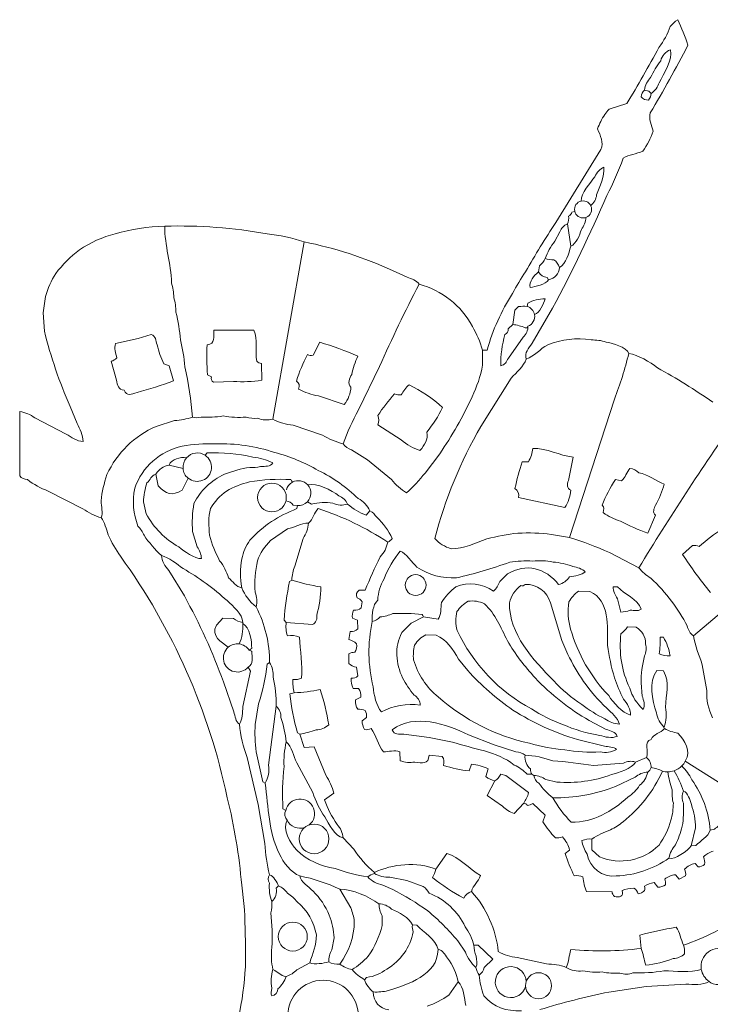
# Model space of a CAD drawing. Header units: inches. Extents: x 37.2 to 70.6, y 17.4 to 61.6.
# Tile 2 of 3: x 37.4 to 57.5, y 33 to 61.6. Entities that reach past the tile are written whole.
import ezdxf

# ---------------------------------------------------------------- set-up
doc = ezdxf.new("R2010")
doc.units = ezdxf.units.IN
doc.header["$MEASUREMENT"] = 0
doc.layers.add('20_EXACT_CIRCLES', color=7, linetype='CONTINUOUS', lineweight=18)
doc.layers.add('30_SHARED_EDGES', color=7, linetype='CONTINUOUS', lineweight=18)

msp = doc.modelspace()

# ---------------------------------------------------------------- linework, layer by layer
at = {"layer": '20_EXACT_CIRCLES'}
for centre, radius in [((53.795, 56.129), 0.248), ((44.741, 47.748), 0.418), ((48.924, 45.202), 0.303), ((45.968, 37.817), 0.432), ((45.348, 34.977), 0.422), ((52.501, 33.549), 0.378), ((46.228, 32.684), 1.023)]:
    msp.add_circle(centre, radius, dxfattribs=at)
at = {"layer": '30_SHARED_EDGES'}
for p, q in [((55.58, 59.601), (55.707, 59.568)), ((55.707, 59.568), (55.775, 59.503)), ((54.558, 59.041), (55.069, 59.205)), ((53.006, 55.748), (54.311, 57.872)), ((53.47, 56.043), (53.556, 56.067)), ((53.34, 55.704), (53.438, 55.055)), ((52.975, 55.202), (53.124, 55.473)), ((44.769, 50.023), (45.678, 55.185)), ((52.496, 54.308), (52.528, 54.488)), ((48.679, 54.155), (48.252, 54.352)), ((52.749, 54.146), (52.788, 54.081)), ((38.15, 53.599), (38.082, 53.121)), ((51.814, 53.193), (51.917, 53.302)), ((52.186, 53.399), (52.164, 53.308)), ((38.082, 53.121), (38.117, 52.587)), ((51.749, 52.782), (51.814, 53.193)), ((52.91, 53.252), (52.318, 52.234)), ((51.749, 52.782), (51.619, 52.651)), ((52.166, 52.685), (52.187, 52.731)), ((44.217, 52.62), (43.048, 52.62)), ((51.625, 51.798), (52.052, 52.415)), ((52.112, 52.685), (52.166, 52.685)), ((46.132, 52.263), (45.938, 51.885)), ((50.873, 52.036), (50.871, 51.596)), ((50.873, 52.036), (51.003, 52.036)), ((40.061, 51.711), (40.217, 51.166)), ((41.749, 51.581), (41.595, 51.635)), ((41.879, 51.14), (41.749, 51.581)), ((44.444, 51.159), (44.438, 51.646)), ((47.874, 51.557), (47.26, 50.295)), ((42.866, 51.321), (42.983, 51.256)), ((43.036, 51.102), (43.619, 51.127)), ((50.819, 49.818), (51.703, 51.224)), ((46.096, 50.702), (46.847, 50.452)), ((54.709, 50.612), (53.405, 46.581)), ((37.402, 50.25), (37.399, 48.382)), ((38.867, 50.4), (39.068, 49.899)), ((38.747, 49.593), (37.838, 50.062)), ((41.373, 49.818), (41.908, 49.986)), ((45.357, 49.856), (46.208, 49.561)), ((47.821, 49.86), (48.499, 49.422)), ((42.854, 49.049), (42.795, 48.976)), ((47.519, 48.843), (47.059, 49.138)), ((49.624, 49.022), (49.197, 48.461)), ((42.156, 48.596), (41.749, 48.691)), ((48.222, 48.273), (47.519, 48.843)), ((52.204, 48.789), (52.022, 48.789)), ((53.37, 48.246), (53.503, 48.919)), ((41.36, 48.432), (41.434, 48.087)), ((42.129, 47.962), (42.304, 48.312)), ((54.918, 48.237), (54.743, 48.269)), ((38.227, 47.937), (39.239, 47.416)), ((41.003, 47.62), (41.076, 47.277)), ((45.889, 47.555), (45.772, 47.622)), ((51.918, 47.75), (53.262, 47.458)), ((45.485, 47.513), (45.361, 47.523)), ((45.467, 47.425), (45.485, 47.513)), ((47.593, 47.36), (47.487, 47.23)), ((55.678, 46.711), (55.899, 47.23)), ((42.566, 46.316), (42.433, 46.755)), ((45.191, 46.838), (44.7, 46.495)), ((45.652, 46.558), (45.41, 45.755)), ((53.405, 46.581), (52.876, 46.676)), ((55.418, 45.704), (54.562, 46.15)), ((56.977, 46.351), (56.688, 46.094)), ((59.764, 46.072), (57.009, 43.724)), ((41.739, 45.629), (42.191, 44.885)), ((45.321, 45.347), (45.256, 45.307)), ((51.371, 45.306), (51.592, 45.527)), ((47.457, 45.055), (47.275, 45.055)), ((53.997, 45.017), (53.665, 45.023)), ((54.801, 45.152), (54.671, 45.153)), ((47.366, 44.717), (47.334, 44.542)), ((53.181, 43.591), (52.844, 44.683)), ((54.794, 44.806), (54.899, 44.415)), ((43.124, 44.039), (43.313, 44.243)), ((43.313, 44.243), (43.619, 44.234)), ((43.892, 44.114), (43.892, 44.081)), ((45.093, 44.18), (45.158, 44.114)), ((45.921, 44.057), (45.158, 44.114)), ((47.087, 44.243), (47.23, 44.179)), ((47.23, 44.179), (47.236, 43.925)), ((49.152, 44.276), (48.79, 44.092)), ((49.152, 44.276), (49.581, 44.211)), ((47.022, 43.854), (46.977, 43.614)), ((48.79, 44.092), (48.519, 43.818)), ((55.343, 43.973), (55.093, 43.984)), ((49.521, 43.749), (49.217, 43.756)), ((53.349, 43.187), (53.181, 43.591)), ((56.132, 43.684), (56.035, 43.691)), ((46.983, 43.204), (46.977, 42.925)), ((50.438, 42.716), (50.173, 43.049)), ((44.119, 42.702), (43.894, 41.665)), ((44.047, 42.816), (44.119, 42.702)), ((44.606, 42.905), (44.671, 42.945)), ((47.204, 42.815), (47.236, 42.562)), ((56.132, 42.704), (55.938, 42.717)), ((57.395, 42.133), (57.263, 42.886)), ((43.329, 42.383), (43.63, 41.514)), ((47.106, 42.198), (47.262, 42.198)), ((55.519, 41.975), (55.483, 42.356)), ((45.261, 42.036), (45.386, 42.068)), ((47.327, 41.938), (47.171, 41.86)), ((44.252, 41.15), (44.353, 41.752)), ((44.644, 39.964), (44.866, 41.679)), ((47.496, 41.354), (47.366, 41.25)), ((54.469, 41.003), (53.976, 41.263)), ((45.548, 40.867), (45.483, 40.907)), ((45.678, 40.477), (45.548, 40.867)), ((49.315, 40.766), (48.583, 40.865)), ((49.991, 40.637), (49.315, 40.766)), ((50.465, 40.843), (51.212, 40.551)), ((54.42, 40.512), (53.629, 40.709)), ((45.97, 40.497), (45.678, 40.477)), ((46.31, 39.668), (45.97, 40.497)), ((51.212, 40.551), (51.843, 40.351)), ((44.344, 38.818), (44.019, 40.185)), ((44.477, 39.478), (44.285, 40.354)), ((48.464, 40.347), (48.47, 40.094)), ((49.314, 40.25), (49.697, 40.217)), ((55.645, 40.185), (55.321, 40.055)), ((45.461, 40.032), (45.926, 39.17)), ((50.483, 39.795), (50.548, 39.99)), ((51.035, 39.854), (50.97, 39.633)), ((54.104, 39.958), (54.975, 40.024)), ((56.771, 40.078), (57.922, 39.356)), ((51.551, 39.666), (51.401, 39.698)), ((52.204, 39.168), (51.551, 39.666)), ((52.301, 39.698), (52.171, 39.698)), ((52.366, 39.666), (52.301, 39.698)), ((52.712, 39.543), (53.032, 39.472)), ((55.311, 39.61), (54.744, 39.347)), ((44.542, 39.438), (44.477, 39.478)), ((51.006, 39.081), (51.23, 39.503)), ((46.269, 38.951), (46.541, 39.146)), ((51.454, 38.772), (51.006, 39.081)), ((44.538, 37.684), (44.344, 38.818)), ((45.144, 38.648), (45.061, 38.696)), ((52.074, 38.854), (51.792, 38.562)), ((52.691, 38.509), (52.334, 38.853)), ((52.628, 38.315), (52.691, 38.509)), ((56.944, 37.62), (57.071, 38.143)), ((47.12, 37.523), (46.814, 37.847)), ((54.054, 37.502), (54.054, 37.815)), ((56.944, 37.62), (57.074, 37.623)), ((49.834, 37.393), (49.509, 36.938)), ((53.275, 37.39), (53.405, 37.494)), ((54.27, 37.301), (54.054, 37.502)), ((57.142, 37.003), (57.057, 37.101)), ((47.723, 36.841), (47.723, 36.808)), ((48.17, 36.708), (48.669, 36.609)), ((56.589, 36.646), (56.485, 36.776)), ((56.778, 36.743), (56.589, 36.646)), ((44.931, 36.451), (44.866, 36.386)), ((47.969, 36.475), (48.257, 36.346)), ((48.669, 36.609), (49.146, 36.436)), ((55.971, 36.419), (55.867, 36.549)), ((46.717, 36.354), (47.035, 35.813)), ((54.639, 36.284), (53.892, 36.291)), ((47.945, 35.581), (47.949, 35.301)), ((48.827, 35.315), (48.957, 35.314)), ((46.553, 34.941), (46.484, 34.594)), ((55.451, 35.02), (55.483, 34.633)), ((50.147, 34.851), (50.371, 34.529)), ((50.743, 34.73), (50.613, 34.73)), ((51.165, 34.321), (50.743, 34.73)), ((51.88, 34.37), (52.731, 34.181)), ((45.468, 34.009), (45.84, 34.211)), ((50.919, 34.074), (51.165, 34.321)), ((47.497, 33.789), (47.431, 33.724)), ((50.158, 33.659), (49.89, 33.277)), ((54.546, 33.364), (55.63, 33.528)), ((55.63, 33.528), (56.785, 33.594))]:
    msp.add_line(p, q, dxfattribs=at)
for points in [[(56.33, 61.451), (56.417, 61.519), (56.448, 61.605), (56.551, 61.646)], [(56.551, 61.646), (56.668, 61.406), (56.767, 61.157), (56.847, 60.902)], [(56.005, 60.841), (56.146, 61.025), (56.256, 61.231), (56.33, 61.451)], [(55.069, 59.205), (55.395, 59.742), (55.708, 60.288), (56.005, 60.841)], [(56.847, 60.902), (56.502, 60.234), (56.137, 59.577), (55.751, 58.933)], [(56.337, 60.769), (56.418, 60.476), (56.141, 60.077), (56.011, 59.814)], [(56.055, 60.453), (56.093, 60.598), (56.198, 60.715), (56.337, 60.769)], [(55.762, 59.965), (55.845, 60.136), (55.943, 60.3), (56.055, 60.453)], [(55.58, 59.601), (55.603, 59.738), (55.666, 59.865), (55.762, 59.965)], [(55.58, 59.601), (55.53, 59.546), (55.496, 59.479), (55.483, 59.406)], [(56.011, 59.814), (55.97, 59.686), (55.887, 59.577), (55.775, 59.503)], [(55.483, 59.406), (55.536, 59.338), (55.619, 59.302), (55.704, 59.308)], [(55.704, 59.308), (55.749, 59.363), (55.774, 59.432), (55.775, 59.503)], [(54.429, 58.884), (54.459, 58.946), (54.503, 58.999), (54.558, 59.041)], [(54.22, 58.474), (54.269, 58.621), (54.339, 58.759), (54.429, 58.884)], [(55.751, 58.933), (55.696, 58.753), (55.788, 58.578), (55.839, 58.401)], [(54.311, 57.872), (54.412, 58.073), (54.292, 58.269), (54.22, 58.474)], [(55.839, 58.401), (55.765, 58.196), (55.661, 58.002), (55.532, 57.826)], [(54.964, 57.615), (54.83, 57.244), (54.67, 56.883), (54.486, 56.535)], [(55.532, 57.826), (55.352, 57.727), (55.124, 57.739), (54.964, 57.615)], [(54.403, 57.36), (54.283, 57.303), (54.189, 57.202), (54.14, 57.077)], [(54.188, 56.552), (54.279, 56.797), (54.426, 57.098), (54.403, 57.36)], [(54.14, 57.077), (53.998, 56.895), (53.735, 56.606), (53.741, 56.37)], [(54.486, 56.535), (54.007, 55.419), (53.481, 54.324), (52.91, 53.252)], [(54.017, 56.238), (54.117, 56.313), (54.179, 56.427), (54.188, 56.552)], [(53.34, 55.704), (53.373, 55.776), (53.384, 55.854), (53.373, 55.932)], [(53.373, 55.932), (53.421, 55.951), (53.457, 55.993), (53.47, 56.043)], [(53.881, 55.896), (53.871, 55.768), (53.824, 55.644), (53.746, 55.541)], [(41.619, 55.64), (41.131, 55.625), (40.646, 55.551), (40.175, 55.421)], [(41.619, 55.64), (42.62, 55.669), (43.62, 55.594), (44.605, 55.416)], [(41.619, 55.64), (41.619, 55.081), (41.803, 54.547), (41.817, 53.993)], [(52.125, 54.316), (52.4, 54.805), (52.694, 55.282), (53.006, 55.748)], [(53.124, 55.473), (53.156, 55.58), (53.236, 55.666), (53.34, 55.704)], [(40.175, 55.421), (39.805, 55.323), (39.454, 55.164), (39.137, 54.951)], [(44.605, 55.416), (44.97, 55.38), (45.33, 55.302), (45.678, 55.185)], [(53.746, 55.541), (53.694, 55.371), (53.601, 55.138), (53.438, 55.055)], [(48.252, 54.352), (47.428, 54.726), (46.565, 55.005), (45.678, 55.185)], [(52.691, 54.698), (52.758, 54.88), (52.854, 55.05), (52.975, 55.202)], [(53.438, 55.055), (53.377, 54.851), (53.304, 54.548), (53.113, 54.438)], [(39.137, 54.951), (38.877, 54.754), (38.645, 54.522), (38.447, 54.263)], [(52.528, 54.488), (52.6, 54.543), (52.655, 54.615), (52.691, 54.698)], [(52.691, 54.698), (52.773, 54.668), (52.86, 54.657), (52.947, 54.665)], [(52.788, 54.081), (52.966, 54.11), (53.101, 54.258), (53.113, 54.438)], [(52.947, 54.665), (53.023, 54.608), (53.081, 54.529), (53.113, 54.438)], [(38.447, 54.263), (38.315, 54.058), (38.215, 53.834), (38.15, 53.599)], [(49.022, 53.951), (48.959, 54.06), (48.806, 54.117), (48.679, 54.155)], [(51.745, 53.683), (51.857, 53.903), (51.984, 54.114), (52.125, 54.316)], [(52.496, 54.308), (52.361, 54.208), (52.22, 54.024), (52.256, 53.854)], [(52.496, 54.308), (52.554, 54.221), (52.646, 54.162), (52.749, 54.146)], [(41.817, 53.993), (41.859, 53.854), (41.881, 53.71), (41.882, 53.565)], [(49.022, 53.951), (48.613, 53.166), (48.23, 52.367), (47.874, 51.557)], [(49.022, 53.951), (49.688, 53.776), (50.25, 53.332), (50.576, 52.726)], [(52.256, 53.854), (52.42, 53.892), (52.703, 53.935), (52.788, 54.081)], [(41.882, 53.565), (41.925, 53.426), (41.947, 53.282), (41.948, 53.137)], [(51.003, 52.036), (51.166, 52.619), (51.416, 53.174), (51.745, 53.683)], [(51.917, 53.302), (52.012, 53.308), (52.074, 53.33), (52.164, 53.308)], [(52.382, 53.071), (52.36, 53.186), (52.276, 53.277), (52.164, 53.308)], [(52.689, 53.529), (52.513, 53.528), (52.34, 53.483), (52.186, 53.399)], [(52.382, 53.071), (52.529, 53.113), (52.647, 53.383), (52.689, 53.529)], [(41.948, 53.137), (42.014, 52.872), (42.057, 52.603), (42.077, 52.331)], [(52.382, 53.071), (52.409, 52.926), (52.327, 52.782), (52.187, 52.731)], [(50.576, 52.726), (50.698, 52.507), (50.798, 52.275), (50.873, 52.036)], [(51.749, 52.782), (51.874, 52.767), (51.996, 52.734), (52.112, 52.685)], [(52.052, 52.415), (52.146, 52.491), (52.197, 52.61), (52.187, 52.731)], [(38.117, 52.587), (38.303, 51.837), (38.554, 51.106), (38.867, 50.4)], [(41.23, 52.49), (40.889, 52.382), (40.542, 52.296), (40.191, 52.23)], [(41.398, 52.191), (41.358, 52.318), (41.364, 52.44), (41.23, 52.49)], [(43.048, 52.62), (43.048, 52.418), (43.102, 52.217), (42.853, 52.191)], [(44.298, 51.714), (44.244, 52.006), (44.33, 52.341), (44.217, 52.62)], [(51.522, 52.488), (51.436, 52.193), (51.395, 51.888), (51.399, 51.581)], [(51.619, 52.651), (51.627, 52.581), (51.587, 52.515), (51.522, 52.488)], [(40.191, 52.23), (40.128, 52.077), (40.201, 51.96), (40.223, 51.808)], [(41.595, 51.635), (41.507, 51.812), (41.441, 51.998), (41.398, 52.191)], [(42.077, 52.331), (42.141, 52.075), (42.184, 51.814), (42.207, 51.552)], [(42.853, 52.191), (42.842, 51.901), (42.846, 51.611), (42.866, 51.321)], [(47.236, 51.858), (46.878, 52.018), (46.509, 52.154), (46.132, 52.263)], [(52.318, 52.234), (52.21, 52.09), (52.085, 51.957), (52.139, 51.776)], [(52.769, 52.19), (52.546, 52.078), (52.373, 51.848), (52.139, 51.776)], [(54.03, 52.33), (53.605, 52.4), (53.169, 52.352), (52.769, 52.19)], [(54.466, 52.27), (54.325, 52.316), (54.178, 52.336), (54.03, 52.33)], [(55.126, 51.938), (55.055, 52.125), (54.655, 52.239), (54.466, 52.27)], [(45.775, 51.904), (45.645, 51.658), (45.536, 51.401), (45.451, 51.136)], [(45.938, 51.885), (45.883, 51.866), (45.823, 51.873), (45.775, 51.904)], [(47.062, 51.33), (47.105, 51.51), (47.163, 51.687), (47.236, 51.858)], [(55.126, 51.938), (55.016, 51.487), (54.877, 51.044), (54.709, 50.612)], [(55.96, 51.521), (55.737, 51.689), (55.402, 51.897), (55.126, 51.938)], [(40.223, 51.808), (40.178, 51.763), (40.122, 51.729), (40.061, 51.711)], [(42.207, 51.552), (42.31, 51.068), (42.385, 50.58), (42.431, 50.088)], [(44.438, 51.646), (44.384, 51.651), (44.335, 51.676), (44.298, 51.714)], [(50.871, 51.596), (50.808, 51.278), (50.706, 50.97), (50.567, 50.678)], [(51.399, 51.581), (51.535, 51.607), (51.553, 51.69), (51.625, 51.798)], [(51.703, 51.224), (51.855, 51.381), (52.074, 51.567), (52.139, 51.776)], [(47.041, 50.959), (46.926, 51.064), (47, 51.207), (47.062, 51.33)], [(57.569, 50.522), (57.051, 50.884), (56.514, 51.217), (55.96, 51.521)], [(40.217, 51.166), (40.243, 51.011), (40.267, 50.88), (40.438, 50.867)], [(40.814, 50.802), (41.174, 50.899), (41.529, 51.011), (41.879, 51.14)], [(42.983, 51.256), (42.962, 51.199), (42.984, 51.135), (43.036, 51.102)], [(43.619, 51.127), (43.895, 51.104), (44.172, 51.115), (44.444, 51.159)], [(45.451, 51.136), (45.542, 51.056), (45.551, 51.018), (45.516, 50.902)], [(48.73, 51.029), (48.639, 50.944), (48.563, 50.845), (48.503, 50.737)], [(49.704, 50.367), (49.413, 50.634), (49.085, 50.857), (48.73, 51.029)], [(40.438, 50.867), (40.523, 50.677), (40.646, 50.755), (40.814, 50.802)], [(45.516, 50.902), (45.697, 50.805), (45.893, 50.738), (46.096, 50.702)], [(46.847, 50.452), (46.96, 50.598), (47.027, 50.775), (47.041, 50.959)], [(48.308, 50.763), (48.13, 50.566), (47.967, 50.355), (47.821, 50.133)], [(48.503, 50.737), (48.436, 50.729), (48.369, 50.738), (48.308, 50.763)], [(50.567, 50.678), (50.299, 50.101), (49.984, 49.546), (49.624, 49.022)], [(37.838, 50.062), (37.711, 50.16), (37.561, 50.225), (37.402, 50.25)], [(43.321, 50.12), (43.108, 50.085), (42.893, 50.074), (42.678, 50.088)], [(43.989, 50.087), (43.766, 50.069), (43.541, 50.08), (43.321, 50.12)], [(47.26, 50.295), (47.082, 49.98), (46.933, 49.65), (46.814, 49.308)], [(47.821, 50.133), (47.857, 50.046), (47.857, 49.948), (47.821, 49.86)], [(49.249, 49.653), (49.43, 49.871), (49.583, 50.111), (49.704, 50.367)], [(39.068, 49.899), (39.162, 49.74), (39.224, 49.563), (39.249, 49.379)], [(41.908, 49.986), (42.086, 49.996), (42.262, 50.03), (42.431, 50.088)], [(42.678, 50.088), (42.598, 50.059), (42.511, 50.059), (42.431, 50.088)], [(44.32, 50.054), (44.209, 50.043), (44.096, 50.054), (43.989, 50.087)], [(44.769, 50.023), (44.619, 49.99), (44.463, 50.001), (44.32, 50.054)], [(44.769, 50.023), (44.951, 49.927), (45.152, 49.87), (45.357, 49.856)], [(55.418, 45.704), (56.314, 47.173), (57.256, 48.613), (58.243, 50.023)], [(39.249, 49.379), (39.058, 49.374), (38.913, 49.512), (38.747, 49.593)], [(39.939, 48.414), (40.226, 49.044), (40.737, 49.544), (41.373, 49.818)], [(46.208, 49.561), (46.399, 49.452), (46.602, 49.367), (46.814, 49.308)], [(49.048, 49.114), (49.189, 49.291), (49.294, 49.426), (49.249, 49.653)], [(49.477, 46.556), (49.781, 47.697), (50.232, 48.793), (50.819, 49.818)], [(43.097, 49.308), (42.772, 49.323), (42.447, 49.299), (42.129, 49.237)], [(44.82, 49.056), (44.265, 49.244), (43.682, 49.33), (43.097, 49.308)], [(47.059, 49.138), (46.96, 49.164), (46.874, 49.225), (46.814, 49.308)], [(48.499, 49.422), (48.663, 49.289), (48.849, 49.184), (49.048, 49.114)], [(42.129, 49.237), (41.486, 49.102), (40.962, 48.639), (40.749, 48.018)], [(42.795, 48.976), (42.622, 49.089), (42.392, 49.058), (42.256, 48.902)], [(42.795, 48.976), (42.923, 48.892), (42.994, 48.744), (42.98, 48.592)], [(44.183, 48.922), (43.747, 49.022), (43.3, 49.064), (42.854, 49.049)], [(46.09, 48.534), (45.692, 48.765), (45.265, 48.941), (44.82, 49.056)], [(52.334, 49.178), (52.321, 49.04), (52.276, 48.907), (52.204, 48.789)], [(53.503, 48.919), (53.112, 48.977), (52.733, 49.178), (52.334, 49.178)], [(41.36, 48.432), (41.449, 48.568), (41.589, 48.662), (41.749, 48.691)], [(42.256, 48.902), (42.076, 48.931), (41.818, 48.878), (41.749, 48.691)], [(42.156, 48.596), (42.147, 48.707), (42.183, 48.817), (42.256, 48.902)], [(44.769, 48.755), (44.586, 48.847), (44.387, 48.904), (44.183, 48.922)], [(44.403, 48.653), (44.548, 48.662), (44.692, 48.626), (44.769, 48.755)], [(52.022, 48.789), (51.936, 48.534), (51.867, 48.274), (51.814, 48.01)], [(39.769, 47.647), (39.794, 47.909), (39.851, 48.166), (39.939, 48.414)], [(41.36, 48.432), (41.23, 48.385), (41.201, 48.257), (41.1, 48.172)], [(42.156, 48.596), (42.151, 48.481), (42.207, 48.373), (42.304, 48.312)], [(42.472, 47.57), (42.66, 47.948), (42.973, 48.25), (43.358, 48.424)], [(42.98, 48.592), (42.965, 48.439), (42.868, 48.307), (42.726, 48.249)], [(43.358, 48.424), (43.595, 48.518), (43.842, 48.585), (44.094, 48.624)], [(44.094, 48.624), (44.198, 48.61), (44.304, 48.62), (44.403, 48.653)], [(47.251, 47.719), (46.909, 48.049), (46.517, 48.324), (46.09, 48.534)], [(49.197, 48.461), (49.033, 48.254), (48.854, 48.059), (48.661, 47.88)], [(55.158, 48.594), (55.072, 48.475), (55.023, 48.335), (54.918, 48.237)], [(55.418, 48.464), (55.351, 48.538), (55.258, 48.585), (55.158, 48.594)], [(56.158, 48.14), (55.909, 48.223), (55.679, 48.425), (55.418, 48.464)], [(37.399, 48.382), (37.452, 48.312), (37.535, 48.27), (37.624, 48.269)], [(37.624, 48.269), (37.808, 48.13), (38.011, 48.018), (38.227, 47.937)], [(41.1, 48.172), (41.044, 47.993), (41.011, 47.807), (41.003, 47.62)], [(42.726, 48.249), (42.585, 48.19), (42.422, 48.215), (42.304, 48.312)], [(43.416, 47.935), (43.626, 48.054), (43.852, 48.144), (44.086, 48.201)], [(44.086, 48.201), (44.485, 48.268), (44.889, 48.291), (45.293, 48.269)], [(45.161, 47.968), (45.186, 48.066), (45.252, 48.149), (45.342, 48.196)], [(45.293, 48.269), (45.3, 48.259), (45.327, 48.219), (45.342, 48.196)], [(45.783, 48.117), (45.671, 48.242), (45.49, 48.274), (45.342, 48.196)], [(45.772, 47.622), (45.905, 47.759), (45.91, 47.975), (45.783, 48.117)], [(46.69, 47.797), (46.464, 47.967), (46.062, 48.177), (45.783, 48.117)], [(48.661, 47.88), (48.492, 47.983), (48.344, 48.117), (48.222, 48.273)], [(53.438, 47.958), (53.318, 48.028), (53.327, 48.122), (53.37, 48.246)], [(54.743, 48.269), (54.582, 48.037), (54.449, 47.786), (54.347, 47.523)], [(55.905, 47.523), (56.016, 47.716), (56.101, 47.924), (56.158, 48.14)], [(40.749, 48.018), (40.674, 47.648), (40.706, 47.265), (40.84, 46.913)], [(41.434, 48.087), (41.65, 47.846), (41.839, 47.781), (42.129, 47.962)], [(42.956, 47.432), (43.072, 47.63), (43.229, 47.802), (43.416, 47.935)], [(51.814, 48.01), (51.902, 47.955), (51.944, 47.85), (51.918, 47.75)], [(53.262, 47.458), (53.366, 47.605), (53.427, 47.778), (53.438, 47.958)], [(39.769, 47.166), (39.831, 47.304), (39.769, 47.486), (39.769, 47.647)], [(42.433, 46.755), (42.412, 47.027), (42.424, 47.301), (42.472, 47.57)], [(45.361, 47.523), (45.309, 47.591), (45.233, 47.638), (45.148, 47.655)], [(45.485, 47.513), (45.592, 47.505), (45.697, 47.545), (45.772, 47.622)], [(46.513, 47.585), (46.305, 47.614), (46.093, 47.604), (45.889, 47.555)], [(46.944, 47.555), (46.802, 47.51), (46.647, 47.521), (46.513, 47.585)], [(46.944, 47.555), (46.89, 47.663), (46.8, 47.749), (46.69, 47.797)], [(47.487, 47.23), (47.29, 47.309), (47.107, 47.419), (46.944, 47.555)], [(47.593, 47.36), (47.518, 47.512), (47.398, 47.637), (47.251, 47.719)], [(39.239, 47.416), (39.406, 47.328), (39.584, 47.193), (39.769, 47.166)], [(41.076, 47.277), (41.298, 46.872), (41.629, 46.537), (42.032, 46.31)], [(42.921, 46.653), (42.914, 46.923), (42.872, 47.167), (42.956, 47.432)], [(44.098, 46.507), (44.492, 46.939), (44.927, 47.209), (45.467, 47.425)], [(45.808, 47.003), (45.938, 47.112), (45.96, 47.308), (46.089, 47.425)], [(46.089, 47.425), (46.804, 47.192), (47.485, 46.865), (48.113, 46.451)], [(47.593, 47.36), (47.687, 47.326), (47.723, 47.246), (47.796, 47.173)], [(54.347, 47.523), (54.427, 47.454), (54.399, 47.408), (54.379, 47.308)], [(54.379, 47.308), (54.533, 47.199), (54.703, 47.115), (54.883, 47.059)], [(55.899, 47.23), (55.809, 47.323), (55.859, 47.412), (55.905, 47.523)], [(39.769, 47.166), (39.871, 47.024), (39.919, 46.833), (39.971, 46.666)], [(45.808, 47.003), (45.576, 47.003), (45.408, 46.875), (45.191, 46.838)], [(45.808, 47.003), (45.788, 46.845), (45.735, 46.694), (45.652, 46.558)], [(47.796, 47.173), (47.981, 46.996), (48.132, 46.786), (48.243, 46.555)], [(54.883, 47.059), (55.141, 46.927), (55.406, 46.811), (55.678, 46.711)], [(40.84, 46.913), (40.917, 46.838), (40.978, 46.749), (41.018, 46.649)], [(51.897, 46.71), (51.593, 46.679), (51.292, 46.624), (50.997, 46.544)], [(52.876, 46.676), (52.551, 46.715), (52.224, 46.726), (51.897, 46.71)], [(57.853, 46.841), (57.614, 46.685), (57.387, 46.513), (57.171, 46.326)], [(39.971, 46.666), (40.074, 46.448), (40.195, 46.238), (40.331, 46.039)], [(41.018, 46.649), (41.165, 46.436), (41.333, 46.239), (41.522, 46.062)], [(43.219, 45.911), (43.093, 46.147), (42.993, 46.395), (42.921, 46.653)], [(43.863, 45.962), (43.904, 46.157), (43.984, 46.342), (44.098, 46.507)], [(44.7, 46.495), (44.53, 46.332), (44.4, 46.132), (44.321, 45.91)], [(48.113, 46.451), (48.078, 46.291), (48.003, 46.143), (47.895, 46.019)], [(48.243, 46.555), (48.21, 46.509), (48.165, 46.473), (48.113, 46.451)], [(49.961, 46.26), (49.775, 46.312), (49.607, 46.414), (49.477, 46.556)], [(50.997, 46.544), (50.667, 46.432), (50.314, 46.247), (49.961, 46.26)], [(54.562, 46.15), (54.185, 46.316), (53.799, 46.46), (53.405, 46.581)], [(42.032, 46.31), (42.193, 46.183), (42.485, 45.96), (42.691, 45.973)], [(42.691, 45.973), (42.68, 46.096), (42.637, 46.214), (42.566, 46.316)], [(48.472, 46.191), (48.279, 45.947), (48.121, 45.676), (48.003, 45.387)], [(48.962, 45.72), (48.818, 45.853), (48.641, 46.125), (48.472, 46.191)], [(57.171, 46.326), (57.11, 46.351), (57.043, 46.36), (56.977, 46.351)], [(40.331, 46.039), (41.849, 43.942), (42.908, 41.549), (43.441, 39.016)], [(41.522, 46.062), (41.542, 45.897), (41.619, 45.744), (41.739, 45.629)], [(42.155, 45.68), (41.971, 45.826), (41.743, 45.996), (41.522, 46.062)], [(43.475, 45.412), (43.422, 45.593), (43.335, 45.762), (43.219, 45.911)], [(43.86, 45.12), (43.814, 45.399), (43.815, 45.683), (43.863, 45.962)], [(44.321, 45.91), (44.251, 45.61), (44.227, 45.3), (44.25, 44.992)], [(47.895, 46.019), (47.731, 45.706), (47.585, 45.384), (47.457, 45.055)], [(51.66, 45.864), (51.161, 45.69), (50.626, 45.522), (50.11, 45.412)], [(51.592, 45.527), (52.14, 45.847), (52.698, 45.706), (53.085, 45.217)], [(52.327, 45.899), (52.104, 45.913), (51.88, 45.901), (51.66, 45.864)], [(52.921, 45.87), (52.726, 45.91), (52.525, 45.92), (52.327, 45.899)], [(53.496, 45.743), (53.311, 45.813), (53.118, 45.856), (52.921, 45.87)], [(56.688, 46.094), (56.94, 45.712), (57.212, 45.344), (57.503, 44.99)], [(43.435, 44.749), (43.045, 45.107), (42.616, 45.42), (42.155, 45.68)], [(45.41, 45.755), (45.353, 45.626), (45.322, 45.488), (45.321, 45.347)], [(50.11, 45.412), (49.705, 45.39), (49.302, 45.497), (48.962, 45.72)], [(53.405, 45.443), (53.546, 45.466), (53.766, 45.491), (53.86, 45.587)], [(53.86, 45.587), (53.777, 45.674), (53.627, 45.721), (53.496, 45.743)], [(55.418, 45.704), (55.518, 45.586), (55.637, 45.485), (55.769, 45.403)], [(43.86, 45.12), (43.698, 45.146), (43.601, 45.311), (43.475, 45.412)], [(45.256, 45.307), (45.174, 44.936), (45.12, 44.559), (45.093, 44.18)], [(45.321, 45.347), (45.597, 45.26), (45.879, 45.193), (46.165, 45.146)], [(48.003, 45.387), (47.892, 45.197), (47.83, 44.983), (47.821, 44.764)], [(50.095, 45.153), (50.457, 45.297), (50.868, 45.248), (51.187, 45.023)], [(51.187, 45.023), (51.27, 45.101), (51.333, 45.198), (51.371, 45.306)], [(53.085, 45.217), (53.216, 45.25), (53.331, 45.331), (53.405, 45.443)], [(55.769, 45.403), (55.988, 45.196), (56.191, 44.971), (56.373, 44.731)], [(43.86, 45.12), (43.95, 44.903), (44.096, 44.713), (44.282, 44.568)], [(44.25, 44.992), (44.308, 44.859), (44.319, 44.709), (44.282, 44.568)], [(46.165, 45.146), (46.165, 44.887), (46.114, 44.574), (46.044, 44.326)], [(47.275, 45.055), (47.205, 45.002), (47.181, 44.908), (47.217, 44.828)], [(49.671, 44.692), (49.786, 44.868), (49.929, 45.024), (50.095, 45.153)], [(51.983, 45.185), (51.815, 45.064), (51.697, 44.886), (51.654, 44.683)], [(52.106, 45.217), (52.076, 45.182), (52.027, 45.169), (51.983, 45.185)], [(52.844, 44.683), (52.756, 45.014), (52.448, 45.237), (52.106, 45.217)], [(53.665, 45.023), (53.546, 44.943), (53.448, 44.835), (53.38, 44.71)], [(54.51, 43.45), (54.503, 43.988), (54.576, 44.747), (53.997, 45.017)], [(54.671, 45.153), (54.679, 45.028), (54.721, 44.908), (54.794, 44.806)], [(55.483, 44.504), (55.387, 44.814), (54.996, 44.924), (54.801, 45.152)], [(42.191, 44.885), (42.636, 44.082), (43.017, 43.246), (43.329, 42.383)], [(43.892, 44.114), (43.882, 44.375), (43.611, 44.574), (43.435, 44.749)], [(47.217, 44.828), (47.279, 44.813), (47.333, 44.773), (47.366, 44.717)], [(47.821, 44.764), (47.666, 44.633), (47.658, 44.338), (47.658, 44.146)], [(49.581, 44.211), (49.662, 44.336), (49.663, 44.543), (49.671, 44.692)], [(50.451, 44.73), (50.32, 44.658), (50.209, 44.555), (50.126, 44.431)], [(50.923, 44.657), (50.776, 44.728), (50.612, 44.754), (50.451, 44.73)], [(51.654, 44.683), (51.638, 43.792), (52.347, 43.01), (52.943, 42.418)], [(53.38, 44.71), (53.343, 44.445), (53.362, 44.177), (53.434, 43.92)], [(56.373, 44.731), (56.542, 44.503), (56.694, 44.263), (56.83, 44.014)], [(44.671, 42.945), (44.673, 43.509), (44.54, 44.066), (44.282, 44.568)], [(47.119, 44.471), (47.081, 44.401), (47.07, 44.321), (47.087, 44.243)], [(47.334, 44.542), (47.28, 44.483), (47.198, 44.456), (47.119, 44.471)], [(50.126, 44.431), (50.081, 44.249), (50.084, 44.059), (50.132, 43.878)], [(51.592, 43.584), (51.395, 43.968), (51.25, 44.365), (50.923, 44.657)], [(54.899, 44.415), (54.99, 44.416), (55.08, 44.435), (55.164, 44.47)], [(55.164, 44.47), (55.293, 44.471), (55.383, 44.425), (55.483, 44.504)], [(43.619, 44.234), (43.697, 44.169), (43.792, 44.127), (43.892, 44.114)], [(45.158, 44.114), (45.137, 43.985), (45.149, 43.852), (45.191, 43.729)], [(46.044, 44.326), (46.072, 44.219), (46.021, 44.106), (45.921, 44.057)], [(47.685, 42.238), (47.534, 42.864), (47.525, 43.516), (47.658, 44.146)], [(47.892, 44.276), (47.833, 44.205), (47.75, 44.158), (47.658, 44.146)], [(48.263, 44.372), (48.145, 44.322), (48.02, 44.289), (47.892, 44.276)], [(49.113, 44.341), (48.831, 44.377), (48.547, 44.387), (48.263, 44.372)], [(49.152, 44.276), (49.14, 44.295), (49.118, 44.332), (49.113, 44.341)], [(43.47, 43.394), (43.251, 43.561), (42.959, 43.701), (43.124, 44.039)], [(43.892, 44.081), (43.908, 43.878), (43.872, 43.674), (43.789, 43.488)], [(44.152, 43.361), (44.152, 43.576), (44.104, 43.974), (43.892, 44.081)], [(47.236, 43.925), (47.182, 43.866), (47.101, 43.839), (47.022, 43.854)], [(48.519, 43.818), (48.302, 43.399), (48.344, 42.922), (48.545, 42.5)], [(50.132, 43.878), (50.574, 42.928), (51.362, 42.09), (52.297, 41.598)], [(53.434, 43.92), (53.641, 43.195), (54.021, 42.531), (54.542, 41.986)], [(55.093, 43.984), (55.043, 43.906), (54.976, 43.839), (54.899, 43.788)], [(55.617, 43.493), (55.621, 43.691), (55.516, 43.875), (55.343, 43.973)], [(56.83, 44.014), (56.851, 43.898), (56.915, 43.794), (57.009, 43.724)], [(45.191, 43.729), (45.31, 43.745), (45.432, 43.733), (45.545, 43.691)], [(45.545, 43.691), (45.556, 43.293), (45.643, 42.884), (45.603, 42.49)], [(46.977, 43.614), (47.06, 43.596), (47.136, 43.555), (47.197, 43.497)], [(49.217, 43.756), (49.086, 43.684), (48.975, 43.581), (48.892, 43.457)], [(50.173, 43.049), (50, 43.337), (49.834, 43.603), (49.521, 43.749)], [(52.405, 42.5), (52.095, 42.83), (51.822, 43.194), (51.592, 43.584)], [(54.899, 43.788), (54.831, 43.248), (54.919, 42.699), (55.152, 42.207)], [(56.035, 43.691), (56.047, 43.529), (56.038, 43.365), (56.006, 43.204)], [(56.327, 43.146), (56.3, 43.337), (56.234, 43.52), (56.132, 43.684)], [(57.263, 42.886), (57.174, 43.154), (57.05, 43.446), (57.009, 43.724)], [(43.47, 43.394), (43.353, 43.294), (43.302, 43.136), (43.337, 42.986)], [(43.47, 43.394), (43.558, 43.469), (43.674, 43.503), (43.789, 43.488)], [(44.078, 43.307), (44.012, 43.406), (43.907, 43.472), (43.789, 43.488)], [(44.047, 42.816), (44.203, 42.894), (44.173, 43.117), (44.152, 43.272)], [(44.078, 43.307), (44.102, 43.324), (44.14, 43.353), (44.152, 43.361)], [(44.152, 43.272), (44.147, 43.274), (44.101, 43.296), (44.078, 43.307)], [(47.149, 43.246), (47.091, 43.249), (47.033, 43.234), (46.983, 43.204)], [(47.197, 43.497), (47.224, 43.41), (47.206, 43.317), (47.149, 43.246)], [(48.892, 43.457), (48.858, 43.316), (48.847, 43.169), (48.862, 43.024)], [(54.712, 42.507), (54.617, 42.815), (54.549, 43.13), (54.51, 43.45)], [(55.584, 43.14), (55.635, 43.25), (55.647, 43.375), (55.617, 43.493)], [(43.337, 42.986), (43.373, 42.837), (43.49, 42.72), (43.64, 42.684)], [(48.862, 43.024), (48.985, 42.6), (49.236, 42.225), (49.58, 41.949)], [(53.809, 42.4), (53.64, 42.653), (53.486, 42.916), (53.349, 43.187)], [(55.483, 42.356), (55.484, 42.62), (55.518, 42.883), (55.584, 43.14)], [(56.006, 43.204), (56.107, 43.159), (56.217, 43.139), (56.327, 43.146)], [(43.64, 42.684), (43.79, 42.648), (43.947, 42.699), (44.047, 42.816)], [(44.353, 41.752), (44.47, 42.129), (44.555, 42.515), (44.606, 42.905)], [(44.772, 42.524), (44.791, 42.672), (44.755, 42.821), (44.671, 42.945)], [(46.977, 42.925), (47.036, 42.862), (47.117, 42.822), (47.204, 42.815)], [(51.755, 41.564), (51.274, 41.897), (50.832, 42.284), (50.438, 42.716)], [(55.938, 42.717), (55.697, 42.384), (55.807, 41.849), (55.933, 41.488)], [(56.197, 41.648), (56.2, 42.025), (56.342, 42.355), (56.132, 42.704)], [(44.866, 41.679), (44.874, 41.963), (44.842, 42.248), (44.772, 42.524)], [(45.353, 42.453), (45.343, 42.324), (45.354, 42.194), (45.386, 42.068)], [(45.603, 42.49), (45.523, 42.461), (45.438, 42.448), (45.353, 42.453)], [(47.048, 42.49), (47.041, 42.389), (47.061, 42.288), (47.106, 42.198)], [(47.236, 42.562), (47.19, 42.507), (47.119, 42.48), (47.048, 42.49)], [(48.545, 42.5), (48.639, 42.323), (48.75, 42.156), (48.879, 42.003)], [(53.976, 41.263), (53.394, 41.596), (52.865, 42.012), (52.405, 42.5)], [(52.943, 42.418), (53.184, 42.154), (53.459, 41.922), (53.759, 41.727)], [(54.484, 41.621), (54.233, 41.857), (54.006, 42.118), (53.809, 42.4)], [(54.973, 41.884), (54.871, 42.085), (54.784, 42.293), (54.712, 42.507)], [(46.145, 42.166), (45.896, 42.109), (45.641, 42.076), (45.386, 42.068)], [(46.392, 41.14), (46.337, 41.487), (46.254, 41.83), (46.145, 42.166)], [(47.262, 42.198), (47.315, 42.122), (47.339, 42.03), (47.327, 41.938)], [(47.925, 41.516), (47.78, 41.681), (47.704, 42.017), (47.685, 42.238)], [(55.152, 42.207), (55.225, 41.968), (55.359, 41.752), (55.542, 41.581)], [(57.567, 41.342), (57.442, 41.586), (57.383, 41.859), (57.395, 42.133)], [(45.483, 40.907), (45.377, 41.276), (45.303, 41.654), (45.261, 42.036)], [(47.171, 41.86), (47.167, 41.765), (47.189, 41.671), (47.236, 41.588)], [(48.879, 42.003), (48.985, 41.944), (49.053, 41.833), (49.054, 41.711)], [(49.58, 41.949), (50.337, 41.281), (51.251, 40.818), (52.237, 40.603)], [(54.542, 41.986), (54.666, 41.786), (54.945, 41.477), (55.172, 41.419)], [(55.172, 41.419), (55.202, 41.566), (55.069, 41.765), (54.973, 41.884)], [(55.542, 41.581), (55.605, 41.702), (55.562, 41.849), (55.519, 41.975)], [(43.894, 41.665), (43.879, 41.508), (43.89, 41.281), (43.795, 41.159)], [(44.866, 41.679), (44.957, 41.592), (45.007, 41.471), (45.002, 41.345)], [(47.236, 41.588), (47.312, 41.597), (47.389, 41.583), (47.457, 41.549)], [(47.457, 41.549), (47.488, 41.489), (47.502, 41.421), (47.496, 41.354)], [(49.054, 41.711), (48.667, 41.758), (48.274, 41.69), (47.925, 41.516)], [(53.629, 40.709), (52.968, 40.908), (52.338, 41.195), (51.755, 41.564)], [(52.297, 41.598), (52.578, 41.412), (52.881, 41.261), (53.199, 41.149)], [(53.759, 41.727), (53.969, 41.566), (54.196, 41.427), (54.434, 41.312)], [(54.853, 41.159), (54.803, 41.352), (54.626, 41.48), (54.484, 41.621)], [(56.158, 41.062), (56.214, 41.252), (56.227, 41.452), (56.197, 41.648)], [(43.63, 41.514), (43.674, 41.385), (43.68, 41.225), (43.795, 41.159)], [(45.002, 41.345), (45.077, 41.115), (45.13, 40.879), (45.158, 40.64)], [(47.366, 41.25), (47.365, 41.163), (47.387, 41.078), (47.431, 41.003)], [(48.243, 40.994), (48.885, 41.48), (49.813, 41.159), (50.465, 40.843)], [(54.434, 41.312), (54.556, 41.221), (54.702, 41.168), (54.853, 41.159)], [(55.933, 41.488), (55.955, 41.324), (56.035, 41.173), (56.158, 41.062)], [(44.019, 40.185), (43.902, 40.499), (43.827, 40.826), (43.795, 41.159)], [(44.285, 40.354), (44.248, 40.617), (44.237, 40.884), (44.252, 41.15)], [(45.548, 40.867), (45.71, 40.89), (45.87, 40.931), (46.023, 40.989)], [(46.023, 40.989), (46.161, 40.989), (46.293, 41.043), (46.392, 41.14)], [(47.431, 41.003), (47.497, 40.986), (47.567, 40.996), (47.626, 41.029)], [(47.626, 41.029), (47.781, 40.831), (47.829, 40.555), (47.983, 40.347)], [(48.583, 40.865), (48.428, 40.868), (48.305, 40.836), (48.243, 40.994)], [(53.199, 41.149), (53.546, 40.997), (53.91, 40.89), (54.284, 40.831)], [(54.789, 40.802), (54.748, 40.93), (54.592, 40.963), (54.469, 41.003)], [(56.165, 41.028), (56.055, 40.883), (55.85, 40.886), (55.775, 40.71)], [(56.554, 40.897), (56.419, 40.92), (56.287, 40.964), (56.165, 41.028)], [(54.284, 40.831), (54.433, 40.779), (54.642, 40.738), (54.789, 40.802)], [(55.775, 40.71), (55.549, 40.657), (55.713, 40.354), (55.645, 40.185)], [(56.771, 40.078), (56.952, 40.383), (56.758, 40.671), (56.554, 40.897)], [(45.093, 39.92), (45.08, 40.162), (45.102, 40.404), (45.158, 40.64)], [(45.158, 40.64), (45.322, 40.502), (45.367, 40.222), (45.461, 40.032)], [(47.983, 40.347), (48.15, 40.349), (48.301, 40.415), (48.464, 40.347)], [(51.792, 39.968), (51.288, 40.372), (50.577, 40.431), (49.991, 40.637)], [(52.237, 40.603), (52.572, 40.501), (52.917, 40.436), (53.266, 40.41)], [(53.266, 40.41), (53.605, 40.347), (53.95, 40.326), (54.295, 40.347)], [(54.295, 40.347), (54.456, 40.312), (54.625, 40.338), (54.769, 40.419)], [(54.769, 40.419), (54.689, 40.495), (54.533, 40.502), (54.42, 40.512)], [(48.47, 40.094), (48.607, 40.042), (48.755, 40.028), (48.899, 40.055)], [(48.899, 40.055), (49.107, 40.019), (49.304, 39.979), (49.314, 40.25)], [(49.697, 40.217), (49.771, 40.134), (49.737, 40.073), (49.736, 39.958)], [(51.843, 40.351), (51.94, 40.348), (52.033, 40.312), (52.106, 40.25)], [(52.269, 39.852), (52.15, 39.948), (52.089, 40.098), (52.106, 40.25)], [(52.106, 40.25), (52.36, 40.25), (52.674, 40.172), (52.912, 40.093)], [(55.645, 40.185), (55.732, 40.113), (55.78, 40.005), (55.775, 39.893)], [(44.542, 39.438), (44.632, 39.598), (44.668, 39.782), (44.644, 39.964)], [(45.061, 38.696), (45.036, 39.105), (45.046, 39.514), (45.093, 39.92)], [(49.736, 39.958), (49.979, 39.877), (50.229, 39.822), (50.483, 39.795)], [(50.548, 39.99), (50.718, 39.978), (50.884, 39.932), (51.035, 39.854)], [(52.171, 39.698), (52.062, 39.81), (51.933, 39.901), (51.792, 39.968)], [(52.301, 39.698), (52.274, 39.744), (52.262, 39.799), (52.269, 39.852)], [(52.912, 40.093), (53.309, 40.07), (53.706, 39.99), (54.104, 39.958)], [(54.62, 39.689), (54.826, 39.75), (55.221, 39.854), (55.321, 40.055)], [(54.975, 40.024), (55.082, 40.079), (55.206, 40.09), (55.321, 40.055)], [(55.678, 39.763), (55.722, 39.796), (55.756, 39.841), (55.775, 39.893)], [(55.775, 39.893), (55.891, 39.878), (56.003, 39.842), (56.106, 39.786)], [(56.444, 39.801), (56.529, 39.83), (56.605, 39.878), (56.669, 39.941)], [(56.771, 40.078), (56.744, 40.028), (56.709, 39.982), (56.669, 39.941)], [(56.959, 39.541), (56.885, 39.689), (56.787, 39.824), (56.669, 39.941)], [(46.541, 39.146), (46.494, 39.332), (46.416, 39.508), (46.31, 39.668)], [(50.97, 39.633), (51.045, 39.57), (51.134, 39.525), (51.23, 39.503)], [(51.401, 39.698), (51.361, 39.62), (51.302, 39.553), (51.23, 39.503)], [(52.366, 39.666), (52.374, 39.572), (52.427, 39.488), (52.508, 39.442)], [(52.366, 39.666), (52.491, 39.658), (52.611, 39.616), (52.712, 39.543)], [(53.032, 39.472), (53.571, 39.428), (54.113, 39.502), (54.62, 39.689)], [(54.96, 38.318), (55.454, 38.708), (55.847, 39.212), (56.106, 39.786)], [(55.678, 39.763), (55.542, 39.755), (55.413, 39.701), (55.311, 39.61)], [(55.678, 39.763), (55.65, 39.609), (55.564, 39.472), (55.439, 39.378)], [(56.262, 39.768), (56.209, 39.767), (56.157, 39.773), (56.106, 39.786)], [(56.444, 39.801), (56.385, 39.78), (56.324, 39.769), (56.262, 39.768)], [(56.262, 39.768), (56.288, 39.59), (56.331, 39.414), (56.389, 39.243)], [(56.444, 39.801), (56.555, 39.614), (56.646, 39.416), (56.717, 39.211)], [(57.496, 38.075), (57.456, 38.604), (57.27, 39.111), (56.959, 39.541)], [(44.542, 39.438), (44.647, 38.731), (44.633, 38.038), (44.956, 37.377)], [(52.508, 39.442), (52.623, 39.28), (52.761, 39.137), (52.918, 39.016)], [(54.744, 39.347), (54.164, 39.114), (53.543, 39.002), (52.918, 39.016)], [(55.439, 39.378), (55.355, 39.241), (55.24, 39.125), (55.104, 39.038)], [(56.389, 39.243), (56.377, 39.115), (56.389, 38.985), (56.424, 38.861)], [(43.441, 39.016), (43.647, 38.18), (43.787, 37.33), (43.861, 36.473)], [(45.144, 38.648), (45.185, 38.83), (45.339, 38.964), (45.525, 38.979)], [(45.525, 38.979), (45.711, 38.994), (45.884, 38.886), (45.954, 38.713)], [(45.926, 39.17), (46.012, 38.918), (46.132, 38.679), (46.28, 38.458)], [(46.636, 38.24), (46.484, 38.461), (46.361, 38.7), (46.269, 38.951)], [(52.074, 38.854), (52.117, 38.971), (52.194, 39.033), (52.204, 39.168)], [(53.451, 38.302), (53.241, 38.515), (53.062, 38.755), (52.918, 39.016)], [(55.104, 39.038), (54.637, 38.614), (54.095, 38.302), (53.451, 38.302)], [(56.717, 39.211), (56.666, 39.098), (56.666, 38.97), (56.717, 38.857)], [(56.947, 38.818), (56.9, 38.958), (56.859, 39.158), (56.717, 39.211)], [(45.954, 38.713), (46.023, 38.54), (45.971, 38.342), (45.827, 38.225)], [(51.792, 38.562), (51.661, 38.598), (51.544, 38.671), (51.454, 38.772)], [(52.171, 38.795), (52.155, 38.833), (52.116, 38.857), (52.074, 38.854)], [(52.334, 38.853), (52.287, 38.818), (52.23, 38.798), (52.171, 38.795)], [(56.424, 38.861), (56.422, 38.692), (56.398, 38.523), (56.354, 38.36)], [(56.717, 38.857), (56.731, 38.632), (56.719, 38.407), (56.682, 38.185)], [(57.071, 38.143), (57.066, 38.373), (57.024, 38.601), (56.947, 38.818)], [(45.144, 38.648), (45.096, 38.563), (45.114, 38.435), (45.181, 38.362)], [(46.28, 38.458), (46.397, 38.262), (46.573, 37.886), (46.814, 37.847)], [(45.464, 37.493), (45.274, 37.683), (45.028, 38.108), (45.181, 38.362)], [(45.181, 38.362), (45.277, 38.174), (45.497, 38.085), (45.697, 38.153)], [(46.814, 37.847), (46.801, 37.995), (46.738, 38.133), (46.636, 38.24)], [(52.992, 37.847), (52.853, 37.99), (52.732, 38.147), (52.628, 38.315)], [(54.594, 38.084), (54.726, 38.145), (54.849, 38.224), (54.96, 38.318)], [(56.354, 38.36), (56.281, 38.101), (56.163, 37.857), (56.006, 37.64)], [(56.682, 38.185), (56.634, 37.999), (56.569, 37.819), (56.487, 37.646)], [(57.758, 38.256), (57.713, 38.15), (57.611, 38.079), (57.496, 38.075)], [(53.193, 37.88), (53.13, 37.852), (53.06, 37.841), (52.992, 37.847)], [(53.405, 37.494), (53.368, 37.638), (53.295, 37.771), (53.193, 37.88)], [(54.054, 37.815), (53.955, 37.823), (53.855, 37.807), (53.762, 37.769)], [(54.054, 37.815), (54.223, 37.926), (54.404, 38.016), (54.594, 38.084)], [(57.074, 37.623), (57.216, 37.777), (57.431, 37.862), (57.496, 38.075)], [(44.671, 36.776), (44.594, 37.073), (44.549, 37.377), (44.538, 37.684)], [(47.723, 36.841), (47.491, 37.038), (47.287, 37.268), (47.12, 37.523)], [(53.762, 37.769), (53.781, 37.628), (53.834, 37.494), (53.916, 37.378)], [(56.006, 37.64), (55.551, 37.182), (54.863, 37.048), (54.27, 37.301)], [(56.487, 37.646), (56.39, 37.538), (56.324, 37.406), (56.295, 37.263)], [(56.944, 37.62), (56.836, 37.474), (56.466, 37.193), (56.295, 37.263)], [(44.956, 37.377), (45.071, 37.144), (45.301, 36.833), (45.548, 36.743)], [(46.577, 36.961), (46.159, 37.027), (45.764, 37.192), (45.464, 37.493)], [(50.808, 36.756), (50.479, 36.949), (50.202, 37.283), (49.834, 37.393)], [(53.539, 36.743), (53.435, 36.952), (53.347, 37.168), (53.275, 37.39)], [(53.916, 37.378), (53.982, 36.973), (54.356, 36.693), (54.762, 36.743)], [(54.762, 36.743), (55.313, 36.762), (55.846, 36.943), (56.295, 37.263)], [(57.584, 37.458), (57.476, 37.435), (57.379, 37.378), (57.305, 37.295)], [(57.305, 37.295), (57.33, 37.224), (57.34, 37.147), (57.334, 37.072)], [(47.529, 36.711), (47.203, 36.758), (46.883, 36.842), (46.577, 36.961)], [(47.723, 36.841), (48.243, 37.092), (48.971, 37.163), (49.509, 36.938)], [(57.057, 37.101), (56.941, 37.081), (56.834, 37.024), (56.752, 36.938)], [(57.334, 37.072), (57.279, 37.029), (57.212, 37.005), (57.142, 37.003)], [(44.671, 36.776), (44.623, 36.701), (44.623, 36.604), (44.67, 36.528)], [(44.671, 36.776), (44.786, 36.731), (44.888, 36.567), (44.931, 36.451)], [(45.548, 36.743), (45.577, 36.56), (45.809, 36.433), (45.94, 36.303)], [(46.717, 36.354), (46.345, 36.531), (45.952, 36.662), (45.548, 36.743)], [(47.529, 36.711), (47.582, 36.763), (47.65, 36.797), (47.723, 36.808)], [(47.529, 36.711), (47.647, 36.588), (47.801, 36.505), (47.969, 36.475)], [(47.723, 36.808), (47.86, 36.734), (48.014, 36.7), (48.17, 36.708)], [(49.412, 36.696), (49.458, 36.77), (49.492, 36.852), (49.509, 36.938)], [(50.321, 36.098), (50, 36.269), (49.696, 36.469), (49.412, 36.696)], [(50.548, 36.289), (50.576, 36.468), (50.766, 36.573), (50.808, 36.756)], [(53.792, 36.711), (53.713, 36.747), (53.625, 36.759), (53.539, 36.743)], [(53.892, 36.291), (53.838, 36.425), (53.805, 36.567), (53.792, 36.711)], [(56.485, 36.776), (56.369, 36.768), (56.26, 36.723), (56.173, 36.646)], [(56.752, 36.938), (56.782, 36.878), (56.791, 36.809), (56.778, 36.743)], [(43.861, 36.473), (43.932, 35.998), (43.964, 35.517), (43.957, 35.037)], [(44.67, 36.528), (44.65, 36.348), (44.672, 36.166), (44.736, 35.997)], [(44.866, 36.386), (44.891, 36.243), (44.843, 36.096), (44.736, 35.997)], [(44.931, 36.451), (45.037, 36.41), (45.127, 36.337), (45.191, 36.242)], [(49.146, 36.436), (49.216, 36.384), (49.273, 36.318), (49.315, 36.242)], [(55.275, 36.386), (55.157, 36.382), (55.041, 36.358), (54.931, 36.314)], [(55.399, 36.224), (55.381, 36.293), (55.337, 36.351), (55.275, 36.386)], [(55.58, 36.445), (55.627, 36.295), (55.537, 36.252), (55.399, 36.224)], [(55.867, 36.549), (55.765, 36.536), (55.667, 36.501), (55.58, 36.445)], [(56.192, 36.484), (56.129, 36.436), (56.05, 36.412), (55.971, 36.419)], [(56.173, 36.646), (56.196, 36.595), (56.202, 36.539), (56.192, 36.484)], [(45.191, 36.242), (45.299, 36.172), (45.397, 36.084), (45.479, 35.984)], [(45.94, 36.303), (46.139, 36.1), (46.298, 35.863), (46.41, 35.602)], [(46.717, 36.354), (47.086, 36.354), (47.557, 36.146), (47.853, 35.932)], [(48.257, 36.346), (48.612, 36.166), (48.952, 35.958), (49.274, 35.723)], [(49.315, 36.242), (49.778, 36.062), (50.153, 35.71), (50.363, 35.261)], [(50.548, 36.289), (50.451, 36.256), (50.37, 36.188), (50.321, 36.098)], [(50.548, 36.289), (50.986, 35.805), (51.258, 35.194), (51.327, 34.545)], [(54.707, 36.143), (54.669, 36.181), (54.645, 36.231), (54.639, 36.284)], [(54.931, 36.314), (54.986, 36.138), (54.856, 36.115), (54.707, 36.143)], [(44.736, 35.997), (44.748, 35.885), (44.737, 35.773), (44.704, 35.665)], [(45.479, 35.984), (45.769, 35.74), (45.965, 35.403), (46.034, 35.03)], [(47.035, 35.813), (47.085, 35.687), (47.12, 35.556), (47.138, 35.422)], [(48.222, 35.779), (48.12, 35.871), (47.99, 35.925), (47.853, 35.932)], [(47.853, 35.932), (47.86, 35.81), (47.891, 35.691), (47.945, 35.581)], [(44.704, 35.665), (44.747, 35.332), (44.758, 34.995), (44.736, 34.659)], [(46.41, 35.602), (46.49, 35.39), (46.539, 35.168), (46.553, 34.941)], [(48.827, 35.315), (48.746, 35.539), (48.427, 35.677), (48.222, 35.779)], [(49.274, 35.723), (49.594, 35.463), (49.886, 35.171), (50.147, 34.851)], [(56.717, 34.73), (57.338, 34.941), (57.928, 35.236), (58.47, 35.607)], [(47.138, 35.422), (47.132, 34.973), (46.985, 34.538), (46.717, 34.179)], [(47.949, 35.301), (47.868, 34.981), (47.73, 34.678), (47.543, 34.406)], [(48.827, 35.315), (48.82, 35.247), (48.83, 35.179), (48.855, 35.116)], [(48.957, 35.314), (49.141, 35.099), (49.526, 34.902), (49.574, 34.601)], [(50.363, 35.261), (50.468, 35.131), (50.589, 34.892), (50.613, 34.73)], [(56.503, 35.25), (56.149, 35.191), (55.797, 35.114), (55.451, 35.02)], [(56.717, 34.73), (56.635, 34.9), (56.624, 35.105), (56.503, 35.25)], [(43.957, 35.037), (44.023, 34.037), (43.909, 33.034), (43.619, 32.075)], [(46.034, 35.03), (46.037, 34.719), (45.926, 34.5), (45.84, 34.211)], [(48.855, 35.116), (48.764, 34.663), (48.485, 34.269), (48.086, 34.034)], [(44.736, 34.659), (44.712, 34.444), (44.722, 34.227), (44.769, 34.016)], [(50.613, 34.73), (50.621, 34.515), (50.764, 34.292), (50.678, 34.081)], [(56.717, 34.73), (56.746, 34.649), (56.757, 34.562), (56.749, 34.476)], [(57.446, 34.531), (57.608, 34.646), (57.821, 34.659), (57.996, 34.564)], [(46.484, 34.594), (46.423, 34.487), (46.391, 34.366), (46.392, 34.243)], [(47.543, 34.406), (47.406, 34.255), (47.248, 34.124), (47.074, 34.016)], [(48.12, 33.405), (48.69, 33.592), (49.569, 33.844), (49.574, 34.601)], [(49.848, 34.348), (49.777, 34.465), (49.711, 34.578), (49.574, 34.601)], [(50.371, 34.529), (50.435, 34.357), (50.54, 34.203), (50.678, 34.081)], [(51.327, 34.545), (51.495, 34.444), (51.684, 34.384), (51.88, 34.37)], [(53.441, 34.601), (53.382, 34.426), (53.389, 34.25), (53.308, 34.081)], [(55.483, 34.633), (54.805, 34.55), (54.121, 34.539), (53.441, 34.601)], [(55.621, 34.146), (55.557, 34.307), (55.559, 34.475), (55.483, 34.633)], [(56.749, 34.476), (56.659, 34.393), (56.543, 34.344), (56.42, 34.336)], [(57.237, 34.022), (57.204, 34.218), (57.285, 34.415), (57.446, 34.531)], [(46.392, 34.243), (46.225, 34.194), (46.007, 34.162), (45.84, 34.211)], [(46.717, 34.179), (46.604, 34.161), (46.489, 34.184), (46.392, 34.243)], [(46.717, 34.179), (46.822, 34.098), (46.944, 34.043), (47.074, 34.016)], [(50.158, 33.659), (50.116, 33.912), (50.009, 34.149), (49.848, 34.348)], [(50.775, 33.854), (50.723, 33.919), (50.689, 33.998), (50.678, 34.081)], [(51.713, 34.105), (51.479, 34.116), (51.275, 33.945), (51.245, 33.712)], [(52.143, 33.67), (52.135, 33.904), (51.948, 34.093), (51.713, 34.105)], [(52.731, 34.181), (52.921, 34.176), (53.137, 34.163), (53.308, 34.081)], [(53.784, 33.983), (53.619, 33.955), (53.449, 33.99), (53.308, 34.081)], [(56.42, 34.336), (56.162, 34.243), (55.894, 34.179), (55.621, 34.146)], [(44.769, 34.016), (44.718, 33.84), (44.707, 33.654), (44.736, 33.473)], [(44.769, 34.016), (44.921, 33.959), (44.976, 33.83), (45.158, 33.821)], [(44.916, 33.462), (45.026, 33.559), (45.11, 33.683), (45.158, 33.821)], [(45.158, 33.821), (45.275, 33.857), (45.382, 33.922), (45.468, 34.009)], [(47.074, 34.016), (47.176, 33.9), (47.297, 33.801), (47.431, 33.724)], [(48.086, 34.034), (47.914, 33.903), (47.711, 33.818), (47.497, 33.789)], [(50.775, 33.854), (50.845, 33.91), (50.896, 33.987), (50.919, 34.074)], [(50.775, 33.854), (50.789, 33.65), (50.834, 33.449), (50.91, 33.259)], [(54.352, 33.951), (54.162, 33.934), (53.971, 33.945), (53.784, 33.983)], [(54.867, 33.918), (54.695, 33.901), (54.521, 33.912), (54.352, 33.951)], [(55.247, 33.919), (55.124, 33.876), (54.99, 33.876), (54.867, 33.918)], [(56.148, 33.984), (55.859, 33.922), (55.545, 33.919), (55.247, 33.919)], [(57.237, 34.022), (56.923, 33.909), (56.482, 33.984), (56.148, 33.984)], [(57.237, 34.022), (57.261, 33.88), (57.343, 33.755), (57.464, 33.676)], [(47.691, 33.367), (47.574, 33.461), (47.484, 33.584), (47.431, 33.724)], [(50.158, 33.659), (50.337, 33.508), (50.33, 33.187), (50.382, 32.977)], [(51.245, 33.712), (51.215, 33.479), (51.368, 33.262), (51.598, 33.213)], [(51.598, 33.213), (51.827, 33.164), (52.056, 33.299), (52.124, 33.524)], [(56.785, 33.594), (57.014, 33.594), (57.269, 33.546), (57.464, 33.676)], [(58.042, 33.683), (57.941, 33.549), (57.575, 33.543), (57.464, 33.676)], [(44.736, 33.473), (44.727, 33.383), (44.702, 33.332), (44.736, 33.251)], [(44.736, 33.251), (44.838, 33.27), (44.913, 33.358), (44.916, 33.462)], [(47.691, 33.367), (47.835, 33.359), (47.98, 33.372), (48.12, 33.405)], [(47.691, 33.367), (47.693, 33.076), (47.863, 32.891), (48.145, 32.847)], [(49.89, 33.277), (49.693, 33.141), (49.479, 33.031), (49.254, 32.949)], [(50.91, 33.259), (51.202, 32.898), (51.552, 32.815), (52.002, 32.815)], [(52.536, 32.853), (53.198, 33.053), (53.869, 33.224), (54.546, 33.364)]]:
    msp.add_open_spline(points, degree=3, dxfattribs=at)

doc.saveas('drawing.dxf')
